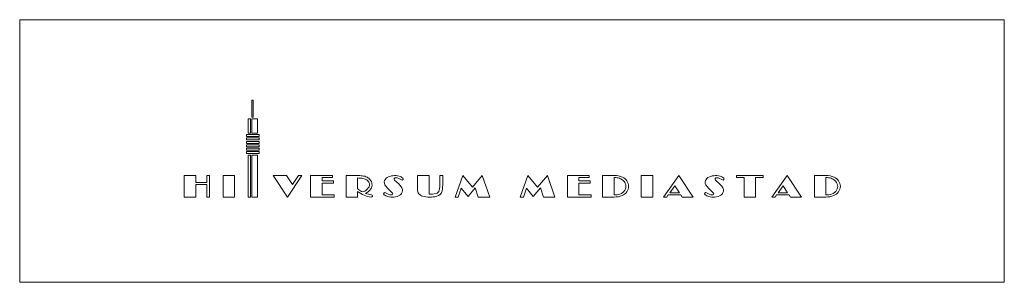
# Model space of a CAD drawing. Header units: millimetres. Extents: x 0 to 420, y 92 to 205.
import ezdxf

# ---------------------------------------------------------------- set-up
doc = ezdxf.new("R2010")
doc.units = ezdxf.units.MM
doc.header["$MEASUREMENT"] = 0
doc.layers.add('Layer 1', color=7, linetype='Continuous')

# ---------------------------------------------------------------- blocks, each defined once
blk = doc.blocks.new('block 2')
at = {"layer": 'Layer 1', "lineweight": 0}
blk.add_lwpolyline([(0, 92.45), (420.04, 92.45), (420.04, 204.55), (0, 204.55), (0, 92.45)], dxfattribs=at)
at = {"layer": 'Layer 1', "color": 7, "lineweight": 5, "true_color": 0xffffff}
for points in [[(99.02, 162.88), (99.02, 170.25)], [(99.02, 170.25), (99.62, 170.25)], [(99.62, 170.25), (99.62, 162.88)], [(97.51, 156.1), (97.51, 162.28), (98.42, 162.28), (98.42, 156.1)], [(99.02, 162.88), (99.62, 162.88)], [(99.02, 156.1), (99.02, 162.28), (101.46, 162.28), (101.46, 156.1)], [(96.77, 154.66), (102.23, 154.66), (102.23, 155.5), (96.77, 155.5), (96.77, 154.66)], [(97.51, 156.1), (98.42, 156.1)], [(99.02, 156.1), (101.46, 156.1)], [(96.77, 153.21), (102.23, 153.21), (102.23, 154.06), (96.77, 154.06), (96.77, 153.21)], [(96.77, 151.77), (102.23, 151.77), (102.23, 152.61), (96.77, 152.61), (96.77, 151.77)], [(96.77, 150.28), (102.23, 150.28), (102.23, 151.13), (96.77, 151.13), (96.77, 150.28)], [(96.77, 148.84), (102.23, 148.84), (102.23, 149.68), (96.77, 149.68), (96.77, 148.84)], [(96.77, 147.39), (102.23, 147.39), (102.23, 148.24), (96.77, 148.24), (96.77, 147.39)], [(97.51, 128.83), (97.51, 146.79), (98.42, 146.79), (98.42, 128.83)], [(99.02, 128.83), (99.02, 146.79), (101.46, 146.79), (101.46, 128.83)], [(70.17, 138.04), (70.17, 128.83)], [(70.17, 138.04), (75.11, 138.04)], [(75.11, 138.04), (75.11, 135.08)], [(75.11, 135.08), (79.8, 135.08)], [(79.8, 138.04), (79.8, 135.08)], [(79.8, 138.04), (81.03, 138.04)], [(81.03, 138.04), (81.03, 128.83)], [(86.75, 138.04), (91.69, 138.04)], [(86.75, 138.04), (86.75, 128.83)], [(91.69, 138.04), (91.69, 128.83)], [(108.13, 138.04), (114.23, 128.83)], [(108.13, 138.04), (113.84, 138.04)], [(113.84, 138.04), (116.38, 134.2)], [(114.23, 128.83), (120.33, 138.04)], [(116.38, 134.2), (118.96, 138.04)], [(118.96, 138.04), (120.33, 138.04)], [(124.11, 138.04), (133.46, 138.04)], [(124.11, 138.04), (124.11, 128.83)], [(129.05, 137.12), (133.46, 137.12)], [(129.05, 137.12), (129.05, 135.75)], [(129.05, 135.75), (133.88, 135.75)], [(129.05, 134.83), (133.88, 134.83)], [(129.05, 134.83), (129.05, 129.75)], [(129.05, 134.83), (129.05, 129.75)], [(133.46, 138.04), (133.46, 137.12)], [(133.88, 135.75), (133.88, 134.83)], [(139.21, 138.04), (139.21, 128.83)], [(139.21, 138.04), (144.14, 138.04)], [(144.14, 136.98), (144.14, 132.47)], [(159.91, 136.1), (161.68, 134.48)], [(169.69, 138.04), (174.62, 138.04)], [(169.69, 138.04), (169.69, 131.97)], [(174.62, 138.04), (174.62, 130.1)], [(179.25, 138.04), (179.25, 134.8)], [(179.25, 138.04), (180.52, 138.04)], [(180.52, 138.04), (180.52, 134.8)], [(188.98, 138.04), (185.74, 128.83)], [(188.98, 138.04), (193.11, 133)], [(197.27, 138.04), (193.11, 133)], [(197.27, 138.04), (200.52, 128.83)], [(216.78, 138.04), (213.57, 128.83)], [(216.78, 138.04), (220.94, 133)], [(225.11, 138.04), (220.94, 133)], [(225.11, 138.04), (228.32, 128.83)], [(233.64, 138.04), (242.99, 138.04)], [(233.64, 138.04), (233.64, 128.83)], [(238.58, 137.12), (242.99, 137.12)], [(238.58, 137.12), (238.58, 135.75)], [(238.58, 135.75), (243.42, 135.75)], [(238.58, 134.83), (243.42, 134.83)], [(238.58, 134.83), (238.58, 129.75)], [(238.58, 134.83), (238.58, 129.75)], [(242.99, 138.04), (242.99, 137.12)], [(243.42, 135.75), (243.42, 134.83)], [(248.67, 138.04), (253.61, 138.04)], [(248.67, 128.83), (248.67, 138.04)], [(253.61, 137.2), (253.61, 129.72)], [(265.15, 138.04), (270.05, 138.04)], [(265.15, 138.04), (265.15, 128.83)], [(270.05, 138.04), (270.05, 128.83)], [(274.71, 128.83), (281.2, 138.04)], [(287.3, 128.83), (281.2, 138.04)], [(296.83, 136.1), (298.59, 134.48)], [(305.79, 138.04), (305.79, 137.12)], [(305.79, 138.04), (317.15, 138.04)], [(305.79, 137.12), (309, 137.12)], [(309, 137.12), (309, 128.83)], [(313.94, 137.12), (313.94, 128.83)], [(313.94, 137.12), (317.15, 137.12)], [(317.15, 138.04), (317.15, 137.12)], [(320.92, 128.83), (327.41, 138.04)], [(333.48, 128.83), (327.41, 138.04)], [(339.02, 138.04), (343.96, 138.04)], [(339.02, 128.83), (339.02, 138.04)], [(343.96, 137.2), (343.96, 129.72)], [(75.11, 134.16), (79.8, 134.16)], [(75.11, 134.16), (75.11, 128.83)], [(79.8, 134.16), (79.8, 128.83)], [(144.14, 131.16), (144.14, 128.83)], [(157.23, 132.33), (158.96, 130.7)], [(188.38, 132.61), (187.08, 128.83)], [(188.38, 132.61), (191.28, 129.12)], [(194.27, 132.72), (191.28, 129.12)], [(194.27, 132.72), (195.65, 128.83)], [(216.22, 132.61), (214.88, 128.83)], [(216.22, 132.61), (219.11, 129.12)], [(222.11, 132.72), (219.11, 129.12)], [(222.11, 132.72), (223.45, 128.83)], [(277.35, 130.7), (279.44, 133.67)], [(277.35, 130.7), (281.41, 130.7)], [(281.41, 130.7), (279.44, 133.67)], [(294.15, 132.33), (295.91, 130.7)], [(323.57, 130.7), (325.65, 133.67)], [(323.57, 130.7), (327.59, 130.7)], [(327.59, 130.7), (325.65, 133.67)], [(70.17, 128.83), (75.11, 128.83)], [(79.8, 128.83), (81.03, 128.83)], [(86.75, 128.83), (91.69, 128.83)], [(97.51, 128.83), (98.42, 128.83)], [(99.02, 128.83), (101.46, 128.83)], [(124.11, 128.83), (134.2, 128.83)], [(129.05, 129.75), (134.2, 129.75)], [(134.2, 128.83), (134.2, 129.75)], [(139.21, 128.83), (144.14, 128.83)], [(185.74, 128.83), (187.08, 128.83)], [(195.65, 128.83), (200.52, 128.83)], [(213.57, 128.83), (214.88, 128.83)], [(223.45, 128.83), (228.32, 128.83)], [(233.64, 128.83), (243.73, 128.83)], [(238.58, 129.75), (243.73, 129.75)], [(243.73, 128.83), (243.73, 129.75)], [(248.67, 128.83), (253.61, 128.83)], [(265.15, 128.83), (270.05, 128.83)], [(274.71, 128.83), (276.01, 128.83)], [(276.01, 128.83), (276.68, 129.75)], [(276.68, 129.75), (282.05, 129.75)], [(282.65, 128.83), (282.05, 129.75)], [(282.65, 128.83), (287.3, 128.83)], [(309, 128.83), (313.94, 128.83)], [(320.92, 128.83), (322.23, 128.83)], [(322.23, 128.83), (322.86, 129.75)], [(322.86, 129.75), (328.22, 129.75)], [(328.82, 128.83), (328.22, 129.75)], [(328.82, 128.83), (333.48, 128.83)], [(339.02, 128.83), (343.96, 128.83)]]:
    blk.add_lwpolyline(points, dxfattribs=at)
for points in [[(145.98, 136.84), (145.38, 136.95), (144.78, 136.98), (144.14, 136.98)], [(146.12, 137.9), (145.49, 138.01), (144.82, 138.04), (144.14, 138.04)], [(147.74, 136.35), (147.18, 136.63), (146.61, 136.77), (145.98, 136.84)], [(148.17, 137.34), (147.53, 137.62), (146.83, 137.83), (146.12, 137.9)], [(148.73, 135.57), (148.45, 135.89), (148.13, 136.17), (147.71, 136.38)], [(149.54, 136.21), (149.19, 136.67), (148.73, 137.05), (148.17, 137.34)], [(149.26, 134.34), (149.19, 134.8), (149.01, 135.18), (148.73, 135.54)], [(150.28, 134.51), (150.18, 135.15), (149.93, 135.71), (149.54, 136.21)], [(149.75, 132.33), (150.21, 132.96), (150.39, 133.74), (150.28, 134.51)], [(156, 136.52), (155.43, 135.82), (155.36, 134.83), (155.79, 134.06)], [(156, 136.52), (156.21, 136.74), (156.42, 136.95), (156.7, 137.12)], [(161.85, 137.72), (160.13, 138.25), (158.26, 138.04), (156.7, 137.12)], [(162.88, 136.17), (162.14, 136.7), (161.25, 137.02), (160.34, 137.09)], [(163.09, 132.75), (162.7, 133.39), (162.21, 133.98), (161.68, 134.48)], [(163.44, 136.95), (162.95, 137.3), (162.42, 137.55), (161.85, 137.72)], [(179.25, 134.8), (179.25, 133.77), (179.18, 132.75), (178.96, 131.73)], [(180.52, 134.8), (180.52, 133.7), (180.41, 132.61), (180.2, 131.52)], [(257.21, 137.27), (256.08, 137.8), (254.85, 138.04), (253.61, 138.04)], [(255.83, 136.84), (255.13, 137.05), (254.35, 137.2), (253.61, 137.2)], [(257.42, 135.93), (256.96, 136.31), (256.4, 136.63), (255.83, 136.84)], [(292.95, 136.52), (292.38, 135.82), (292.28, 134.83), (292.73, 134.06)], [(292.91, 136.52), (293.12, 136.77), (293.33, 136.95), (293.62, 137.12)], [(298.77, 137.72), (297.04, 138.25), (295.17, 138.04), (293.62, 137.12)], [(299.79, 136.17), (299.05, 136.7), (298.17, 137.02), (297.25, 137.09)], [(300, 132.75), (299.61, 133.39), (299.16, 133.98), (298.59, 134.48)], [(300.35, 136.95), (299.86, 137.3), (299.33, 137.55), (298.77, 137.72)], [(347.52, 137.27), (346.39, 137.8), (345.19, 138.04), (343.96, 138.04)], [(346.18, 136.84), (345.44, 137.05), (344.7, 137.2), (343.96, 137.2)], [(347.77, 135.93), (347.27, 136.31), (346.75, 136.63), (346.18, 136.84)], [(144.14, 132.47), (144.67, 132.01), (145.2, 131.59), (145.8, 131.23)], [(144.14, 131.16), (145.87, 129.93), (147.85, 129.12), (149.93, 128.8)], [(145.8, 131.23), (146.01, 131.13), (146.26, 131.09), (146.51, 131.16)], [(148.87, 132.89), (148.34, 132.04), (147.5, 131.41), (146.51, 131.16)], [(149.75, 132.33), (149.22, 131.48), (148.45, 130.81), (147.53, 130.42)], [(147.53, 130.42), (148.34, 130.1), (149.19, 129.89), (150.07, 129.79)], [(148.87, 132.89), (148.98, 133), (149.01, 133.14), (149.08, 133.24)], [(149.08, 133.24), (149.26, 133.6), (149.3, 133.98), (149.26, 134.37)], [(155.79, 134.06), (156.17, 133.42), (156.67, 132.86), (157.23, 132.33)], [(156, 130.67), (156.74, 130.1), (157.62, 129.79), (158.54, 129.72)], [(162.88, 130.32), (162.67, 130.07), (162.45, 129.86), (162.21, 129.68)], [(162.88, 130.32), (163.44, 130.99), (163.51, 131.97), (163.09, 132.75)], [(174.62, 130.1), (175.65, 130.07), (176.64, 130.14), (177.62, 130.39)], [(177.62, 130.39), (178.29, 130.53), (178.82, 131.06), (178.96, 131.73)], [(177.91, 129.15), (179.07, 129.4), (179.99, 130.32), (180.2, 131.52)], [(256.05, 130.07), (256.96, 130.35), (257.7, 130.95), (258.16, 131.76)], [(292.7, 134.06), (293.09, 133.42), (293.58, 132.86), (294.15, 132.33)], [(292.95, 130.67), (293.69, 130.1), (294.57, 129.79), (295.49, 129.72)], [(299.79, 130.32), (299.61, 130.07), (299.37, 129.86), (299.12, 129.68)], [(299.79, 130.32), (300.35, 130.99), (300.43, 131.97), (300, 132.75)], [(346.39, 130.07), (347.27, 130.35), (348.05, 130.95), (348.51, 131.76)], [(155.43, 129.86), (155.93, 129.54), (156.46, 129.26), (157.02, 129.08)], [(157.02, 129.08), (158.75, 128.55), (160.62, 128.76), (162.21, 129.68)], [(171.8, 129.22), (173.81, 128.73), (175.89, 128.69), (177.91, 129.15)], [(256.05, 130.07), (255.27, 129.86), (254.42, 129.72), (253.61, 129.72)], [(256.96, 129.47), (255.91, 129.05), (254.78, 128.83), (253.61, 128.83)], [(292.38, 129.86), (292.84, 129.54), (293.37, 129.26), (293.97, 129.08)], [(293.97, 129.08), (295.7, 128.55), (297.57, 128.76), (299.12, 129.68)], [(346.39, 130.07), (345.58, 129.86), (344.77, 129.72), (343.96, 129.72)], [(347.31, 129.47), (346.25, 129.05), (345.09, 128.83), (343.96, 128.83)]]:
    blk.add_open_spline(points, degree=3, dxfattribs=at)
for points in [[(159.91, 136.1), (159.74, 136.24), (159.67, 136.52), (159.77, 136.74), (159.88, 136.95), (160.09, 137.09), (160.34, 137.09)], [(163.44, 136.95), (163.65, 136.77), (163.72, 136.49), (163.55, 136.28), (163.37, 136.03), (163.09, 136), (162.88, 136.17)], [(259.75, 133.42), (259.75, 134.23), (259.47, 135.04), (259.04, 135.71), (258.59, 136.38), (257.95, 136.95), (257.21, 137.27)], [(258.16, 131.76), (258.55, 132.43), (258.69, 133.21), (258.55, 133.98), (258.41, 134.76), (258.02, 135.43), (257.42, 135.93)], [(296.83, 136.1), (296.65, 136.24), (296.62, 136.52), (296.69, 136.74), (296.79, 136.95), (297, 137.09), (297.25, 137.09)], [(300.35, 136.95), (300.57, 136.77), (300.64, 136.49), (300.46, 136.28), (300.32, 136.03), (300, 136), (299.79, 136.17)], [(350.1, 133.42), (350.06, 134.23), (349.81, 135.04), (349.36, 135.71), (348.9, 136.38), (348.26, 136.95), (347.52, 137.27)], [(348.51, 131.76), (348.9, 132.43), (349.04, 133.21), (348.9, 133.98), (348.76, 134.76), (348.37, 135.43), (347.77, 135.93)], [(155.43, 129.86), (155.22, 130.03), (155.19, 130.35), (155.33, 130.56), (155.5, 130.77), (155.79, 130.81), (156, 130.67)], [(158.96, 130.7), (159.14, 130.56), (159.21, 130.32), (159.1, 130.07), (159.03, 129.86), (158.79, 129.72), (158.54, 129.72)], [(169.69, 131.97), (169.69, 131.34), (169.9, 130.7), (170.32, 130.21), (170.71, 129.72), (171.24, 129.36), (171.87, 129.22)], [(259.75, 133.42), (259.75, 132.57), (259.47, 131.73), (258.97, 131.02), (258.48, 130.32), (257.77, 129.79), (256.96, 129.47)], [(292.38, 129.86), (292.14, 130.03), (292.1, 130.35), (292.24, 130.56), (292.42, 130.77), (292.73, 130.81), (292.95, 130.67)], [(295.91, 130.7), (296.09, 130.56), (296.12, 130.32), (296.02, 130.07), (295.95, 129.86), (295.7, 129.72), (295.49, 129.72)], [(350.1, 133.42), (350.06, 132.57), (349.78, 131.73), (349.29, 131.02), (348.79, 130.32), (348.12, 129.79), (347.31, 129.47)], [(150.07, 129.79), (150.35, 129.75), (150.53, 129.47), (150.49, 129.22), (150.46, 128.94), (150.18, 128.73), (149.93, 128.8)]]:
    blk.add_open_spline(points, degree=3, knots=[0, 0, 0, 0, 1, 1, 1, 2, 2, 2, 2], dxfattribs=at)
at = {"layer": 'Layer 1', "color": 253, "lineweight": 5, "true_color": 0xa5a5a5}
for points, knots in [([(149.09, 133.25), (149.09, 133.25), (149.09, 133.25), (149.09, 133.25), (149.09, 133.25), (149.09, 133.26), (149.09, 133.26), (149.09, 133.26), (149.09, 133.25), (149.09, 133.25)], [0, 0, 0, 0, 1, 1, 1, 2, 2, 2, 3, 3, 3, 3]), ([(149.09, 133.25), (149.09, 133.25), (149.09, 133.25), (149.09, 133.25), (149.09, 133.25), (149.09, 133.25), (149.09, 133.25)], [0, 0, 0, 0, 1, 1, 1, 2, 2, 2, 2])]:
    blk.add_open_spline(points, degree=3, knots=knots, dxfattribs=at)

msp = doc.modelspace()

# ---------------------------------------------------------------- block references
at = {"layer": 'Layer 1'}
msp.add_blockref('block 2', (0, 0), dxfattribs=at)

doc.saveas('drawing.dxf')
